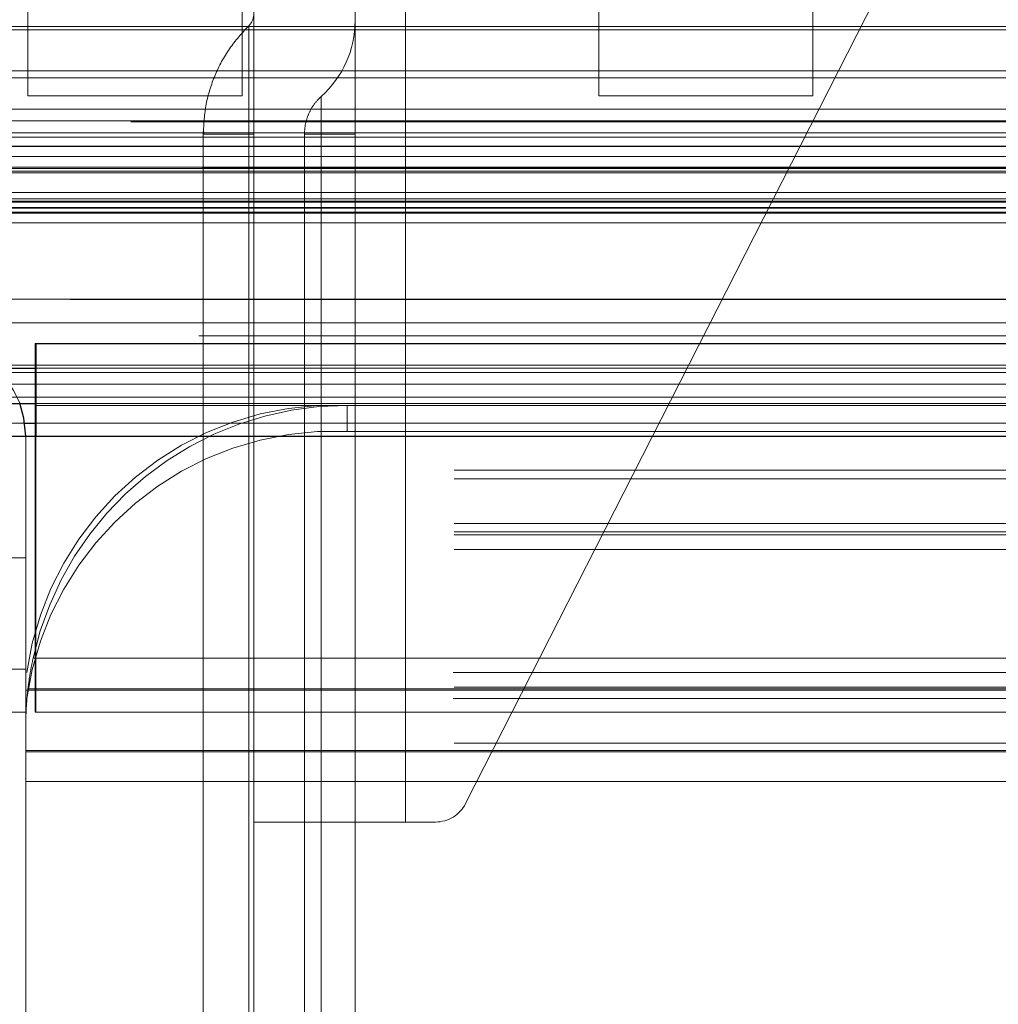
# Model space of a CAD drawing. Header units: inches. Extents: x 0.2 to 10.8, y 0.2 to 8.2.
# Tile 9 of 164: x 2.7329 to 2.79, y 2.1405 to 2.198. Entities that reach past the tile are written whole.
import ezdxf

# ---------------------------------------------------------------- set-up
doc = ezdxf.new("R2010")
doc.units = ezdxf.units.IN
doc.header["$MEASUREMENT"] = 0
doc.linetypes.add('HIDDEN', pattern=[0.07500000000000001, 0.05, -0.025])
doc.layers.add('DIMENSIONS', color=140, linetype='Continuous')
doc.styles.add('SLDTEXTSTYLE0', font='TXT', dxfattribs={"width": 0.7})
doc.dimstyles.new('SLDDIMSTYLE0', dxfattribs={"dimtxt": 0.0849609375, "dimasz": 0.13, "dimexe": 0, "dimexo": 0.0625, "dimgap": 0.021240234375, "dimtad": 0, "dimtih": 1, "dimtoh": 1, "dimlfac": 20, "dimrnd": 1e-09, "dimzin": 12, "dimdsep": 46, "dimtxsty": 'SLDTEXTSTYLE0', "dimsah": 1, "dimcen": 0.09, "dimadec": 0, "dimazin": 3, "dimtfac": 1, "dimtofl": 0, "dimtmove": 0, "dimatfit": 3, "dimfxl": 0, "dimfrac": 2, "dimtolj": 1, "dimtzin": 12, "dimarcsym": 0})

# ---------------------------------------------------------------- blocks, each defined once
blk = doc.blocks.new('_D_26')
at = {"layer": 'DIMENSIONS'}
for p, q in [((2.733252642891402, 2.223700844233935), (2.733252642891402, 2.595789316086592)), ((4.410152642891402, 2.223700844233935), (4.410152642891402, 2.595789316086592)), ((2.733252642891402, 2.470789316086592), (3.30582025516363, 2.470789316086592)), ((3.420946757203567, 2.470789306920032), (3.392416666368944, 2.470789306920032)), ((3.392416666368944, 2.470789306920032), (3.392416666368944, 2.335758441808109)), ((3.744094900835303, 2.470789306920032), (3.772624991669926, 2.470789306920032)), ((3.772624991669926, 2.470789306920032), (3.772624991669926, 2.335758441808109)), ((4.410152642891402, 2.470789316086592), (3.859221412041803, 2.470789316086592)), ((3.392416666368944, 2.335758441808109), (3.420946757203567, 2.335758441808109)), ((3.772624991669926, 2.335758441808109), (3.744094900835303, 2.335758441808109))]:
    blk.add_line(p, q, dxfattribs=at)
for points in [[(2.733252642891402, 2.470789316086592), (2.863252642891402, 2.450789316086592), (2.863252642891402, 2.490789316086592)], [(4.410152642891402, 2.470789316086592), (4.280152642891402, 2.490789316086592), (4.280152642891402, 2.450789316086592)]]:
    blk.add_solid(points, dxfattribs=at)
at = {"layer": 'DIMENSIONS', "char_height": 0.08333333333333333, "attachment_point": 1, "style": 'SLDTEXTSTYLE0'}
for s, insert in [('33.54', (3.420946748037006, 2.597231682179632)), ('851.9', (3.420946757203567, 2.443180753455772))]:
    blk.add_mtext(s, dxfattribs=dict(at, insert=insert))

msp = doc.modelspace()

# ---------------------------------------------------------------- linework, layer by layer
at = {"color": 7, "linetype": 'HIDDEN', "lineweight": 18}
for p, q in [((2.733382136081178, 2.216995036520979), (2.733382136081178, 2.193557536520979)), ((2.745882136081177, 2.193557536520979), (2.745882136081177, 2.216995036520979)), ((2.766690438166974, 2.216995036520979), (2.766690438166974, 2.193557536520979)), ((2.779190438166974, 2.193557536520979), (2.779190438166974, 2.216995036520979)), ((2.786505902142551, 2.2064659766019), (2.758920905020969, 2.15225379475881)), ((2.746562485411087, 2.205115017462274), (2.746562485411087, 2.151178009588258)), ((2.75246799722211, 2.205115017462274), (2.75246799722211, 2.151178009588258)), ((2.755420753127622, 2.205115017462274), (2.755420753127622, 2.151178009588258)), ((2.755420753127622, 2.205115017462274), (2.755420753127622, 2.151178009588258)), ((2.755420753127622, 2.151178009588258), (2.755420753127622, 2.205115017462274)), ((2.755420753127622, 2.151178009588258), (2.755420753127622, 2.205115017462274)), ((2.755420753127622, 2.205115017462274), (2.755420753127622, 2.151178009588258)), ((2.755420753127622, 2.205115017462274), (2.755420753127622, 2.151178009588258)), ((2.755420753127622, 2.151178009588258), (2.755420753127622, 2.205115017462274)), ((2.755420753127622, 2.151178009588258), (2.755420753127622, 2.205115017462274)), ((2.755420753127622, 2.205115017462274), (2.755420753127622, 2.151178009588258)), ((2.755420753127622, 2.205115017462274), (2.755420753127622, 2.151178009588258)), ((2.755420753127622, 2.151178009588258), (2.755420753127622, 2.205115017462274)), ((2.755420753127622, 2.151178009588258), (2.755420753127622, 2.205115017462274)), ((2.755420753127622, 2.205115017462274), (2.755420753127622, 2.151178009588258)), ((2.755420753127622, 2.205115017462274), (2.755420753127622, 2.151178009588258)), ((2.755420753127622, 2.151178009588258), (2.755420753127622, 2.205115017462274)), ((2.755420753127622, 2.151178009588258), (2.755420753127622, 2.205115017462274)), ((2.7121686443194, 2.197617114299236), (4.431212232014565, 2.197617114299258)), ((2.715627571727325, 2.197426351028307), (4.427748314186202, 2.19742635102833)), ((2.714745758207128, 2.195022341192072), (4.428635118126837, 2.195022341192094)), ((2.714745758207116, 2.195022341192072), (4.428635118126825, 2.195022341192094)), ((4.430468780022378, 2.194617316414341), (2.712911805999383, 2.194617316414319)), ((2.733382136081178, 2.193557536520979), (2.745882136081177, 2.193557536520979)), ((2.766690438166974, 2.193557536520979), (2.779190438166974, 2.193557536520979)), ((2.715171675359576, 2.192783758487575), (4.428206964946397, 2.192783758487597)), ((4.439390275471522, 2.192040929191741), (2.703984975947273, 2.192040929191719)), ((2.7121686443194, 2.192114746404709), (4.431212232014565, 2.192114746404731)), ((2.7121686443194, 2.191410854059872), (4.431212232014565, 2.191410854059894)), ((2.712168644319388, 2.191410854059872), (4.431212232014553, 2.191410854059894)), ((2.7124186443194, 2.191160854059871), (4.430962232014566, 2.191160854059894)), ((2.743612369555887, 2.191335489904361), (2.743612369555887, 2.11850084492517)), ((2.746267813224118, 2.11850084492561), (2.746267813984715, 2.19133548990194)), ((2.746267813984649, 2.191335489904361), (2.74626781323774, 2.11850084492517)), ((2.746267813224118, 2.118500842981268), (2.746267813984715, 2.19133548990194)), ((2.746267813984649, 2.191335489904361), (2.74626781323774, 2.118500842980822)), ((2.746267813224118, 2.11850084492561), (2.746267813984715, 2.19133548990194)), ((2.746267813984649, 2.191335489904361), (2.74626781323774, 2.11850084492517)), ((2.746267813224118, 2.118500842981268), (2.746267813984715, 2.19133548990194)), ((2.746267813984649, 2.191335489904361), (2.74626781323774, 2.118500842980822)), ((2.746267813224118, 2.11850084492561), (2.746267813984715, 2.19133548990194)), ((2.746267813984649, 2.191335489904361), (2.74626781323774, 2.11850084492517)), ((2.746267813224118, 2.118500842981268), (2.746267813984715, 2.19133548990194)), ((2.746267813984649, 2.191335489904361), (2.74626781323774, 2.118500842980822)), ((2.746267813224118, 2.11850084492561), (2.746267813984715, 2.19133548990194)), ((2.746267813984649, 2.191335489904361), (2.74626781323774, 2.11850084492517)), ((2.746267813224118, 2.118500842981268), (2.746267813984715, 2.19133548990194)), ((2.746267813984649, 2.191335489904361), (2.74626781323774, 2.118500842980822)), ((2.746562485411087, 2.191335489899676), (2.74626781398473, 2.191335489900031)), ((2.746562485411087, 2.191335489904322), (2.746267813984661, 2.191335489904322)), ((2.746562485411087, 2.191335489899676), (2.74626781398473, 2.191335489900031)), ((2.746562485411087, 2.191335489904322), (2.746267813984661, 2.191335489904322)), ((2.746562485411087, 2.191335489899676), (2.74626781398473, 2.191335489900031)), ((2.746562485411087, 2.191335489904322), (2.746267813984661, 2.191335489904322)), ((2.746562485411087, 2.191335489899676), (2.74626781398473, 2.191335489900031)), ((2.746562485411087, 2.191335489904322), (2.746267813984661, 2.191335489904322)), ((2.746562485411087, 2.191335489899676), (2.74626781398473, 2.191335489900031)), ((2.746562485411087, 2.191335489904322), (2.746267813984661, 2.191335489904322)), ((2.746562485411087, 2.191335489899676), (2.74626781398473, 2.191335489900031)), ((2.746562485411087, 2.191335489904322), (2.746267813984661, 2.191335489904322)), ((2.746562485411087, 2.191335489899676), (2.74626781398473, 2.191335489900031)), ((2.746562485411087, 2.191335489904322), (2.746267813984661, 2.191335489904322)), ((2.746562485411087, 2.191335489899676), (2.74626781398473, 2.191335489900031)), ((2.746562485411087, 2.191335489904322), (2.746267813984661, 2.191335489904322)), ((2.746562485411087, 2.191335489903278), (2.746562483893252, 2.11850084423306)), ((2.749515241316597, 2.19133548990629), (2.749515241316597, 2.118500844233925)), ((2.750495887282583, 2.118500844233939), (2.750495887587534, 2.19133548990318)), ((2.750495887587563, 2.19133548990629), (2.750495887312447, 2.118500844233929)), ((2.750495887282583, 2.118500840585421), (2.750495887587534, 2.19133548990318)), ((2.750495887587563, 2.19133548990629), (2.750495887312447, 2.118500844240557)), ((2.750495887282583, 2.118500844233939), (2.750495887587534, 2.19133548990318)), ((2.750495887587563, 2.19133548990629), (2.750495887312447, 2.118500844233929)), ((2.750495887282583, 2.118500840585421), (2.750495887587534, 2.19133548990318)), ((2.750495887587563, 2.19133548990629), (2.750495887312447, 2.118500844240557)), ((2.750495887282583, 2.118500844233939), (2.750495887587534, 2.19133548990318)), ((2.750495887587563, 2.19133548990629), (2.750495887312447, 2.118500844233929)), ((2.750495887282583, 2.118500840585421), (2.750495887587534, 2.19133548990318)), ((2.750495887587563, 2.19133548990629), (2.750495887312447, 2.118500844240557)), ((2.750495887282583, 2.118500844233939), (2.750495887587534, 2.19133548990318)), ((2.750495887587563, 2.19133548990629), (2.750495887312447, 2.118500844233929)), ((2.750495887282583, 2.118500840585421), (2.750495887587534, 2.19133548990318)), ((2.750495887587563, 2.19133548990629), (2.750495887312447, 2.118500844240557)), ((2.75246799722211, 2.191335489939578), (2.750495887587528, 2.19133548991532)), ((2.75246799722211, 2.191335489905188), (2.750495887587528, 2.191335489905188)), ((2.75246799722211, 2.191335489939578), (2.750495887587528, 2.19133548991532)), ((2.75246799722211, 2.191335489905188), (2.750495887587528, 2.191335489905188)), ((2.75246799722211, 2.191335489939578), (2.750495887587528, 2.19133548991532)), ((2.75246799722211, 2.191335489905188), (2.750495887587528, 2.191335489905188)), ((2.75246799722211, 2.191335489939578), (2.750495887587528, 2.19133548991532)), ((2.75246799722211, 2.191335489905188), (2.750495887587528, 2.191335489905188)), ((2.75246799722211, 2.191335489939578), (2.750495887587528, 2.19133548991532)), ((2.75246799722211, 2.191335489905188), (2.750495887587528, 2.191335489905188)), ((2.75246799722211, 2.191335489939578), (2.750495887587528, 2.19133548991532)), ((2.75246799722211, 2.191335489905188), (2.750495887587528, 2.191335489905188)), ((2.75246799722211, 2.191335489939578), (2.750495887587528, 2.19133548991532)), ((2.75246799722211, 2.191335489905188), (2.750495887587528, 2.191335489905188)), ((2.75246799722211, 2.191335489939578), (2.750495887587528, 2.19133548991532)), ((2.75246799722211, 2.191335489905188), (2.750495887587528, 2.191335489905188)), ((2.700398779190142, 2.190600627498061), (4.442982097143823, 2.190600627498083)), ((2.704927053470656, 2.190619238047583), (4.43845382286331, 2.190619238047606)), ((2.701159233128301, 2.190031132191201), (4.442189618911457, 2.190031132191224)), ((2.697357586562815, 2.189317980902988), (4.44602328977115, 2.189317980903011)), ((2.697357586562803, 2.189317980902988), (4.446023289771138, 2.189317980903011)), ((4.443541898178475, 2.189368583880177), (2.699838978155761, 2.189368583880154)), ((2.7121686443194, 2.189160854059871), (4.431212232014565, 2.189160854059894)), ((2.712168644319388, 2.189160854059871), (4.431212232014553, 2.189160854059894)), ((2.7124186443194, 2.189410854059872), (4.430962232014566, 2.189410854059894)), ((2.699785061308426, 2.189062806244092), (4.443595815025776, 2.189062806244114)), ((2.7121686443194, 2.187916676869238), (4.431212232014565, 2.18791667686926)), ((2.712168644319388, 2.187916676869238), (4.431212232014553, 2.18791667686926)), ((2.712668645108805, 2.187410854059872), (4.43071223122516, 2.187410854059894)), ((2.712668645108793, 2.187410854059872), (4.430712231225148, 2.187410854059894)), ((2.716316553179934, 2.187368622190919), (4.427064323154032, 2.187368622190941)), ((2.716316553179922, 2.187368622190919), (4.42706432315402, 2.187368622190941)), ((4.418732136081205, 2.187557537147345), (2.724682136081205, 2.187557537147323)), ((2.703226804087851, 2.18700828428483), (4.440154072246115, 2.187008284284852)), ((2.703226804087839, 2.18700828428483), (4.440154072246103, 2.187008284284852)), ((2.71678038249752, 2.187040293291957), (4.426600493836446, 2.187040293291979)), ((2.716780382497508, 2.187040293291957), (4.426600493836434, 2.187040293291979)), ((2.702648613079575, 2.186737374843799), (4.44073226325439, 2.186737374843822)), ((2.702774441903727, 2.18672128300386), (4.440606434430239, 2.186721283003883)), ((2.699383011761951, 2.186157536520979), (4.443997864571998, 2.186157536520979)), ((2.719234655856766, 2.180325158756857), (4.4241462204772, 2.180325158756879)), ((2.733802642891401, 2.17910084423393), (2.733848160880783, 2.17910084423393)), ((2.733802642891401, 2.17910084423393), (2.733802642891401, 2.175611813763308)), ((2.718808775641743, 2.17784902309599), (4.424569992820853, 2.177849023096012)), ((2.733848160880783, 2.177671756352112), (4.40955712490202, 2.177671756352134)), ((2.711887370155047, 2.177414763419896), (4.431485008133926, 2.177414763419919)), ((2.687802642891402, 2.17598298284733), (2.733802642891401, 2.17598298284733)), ((2.733802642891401, 2.17598298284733), (4.409602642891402, 2.17598298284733)), ((2.733802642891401, 2.17550084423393), (2.733848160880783, 2.17550084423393)), ((2.733848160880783, 2.175500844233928), (4.40955712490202, 2.175500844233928)), ((2.752002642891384, 2.175500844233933), (2.752002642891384, 2.173979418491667)), ((2.687802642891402, 2.174461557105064), (2.733198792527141, 2.174461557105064)), ((2.733802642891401, 2.174461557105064), (4.409602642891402, 2.174461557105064)), ((2.733252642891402, 2.157600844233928), (2.733252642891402, 2.173700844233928)), ((2.733802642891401, 2.17370084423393), (2.733802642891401, 2.15760084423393)), ((2.733848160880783, 2.173700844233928), (4.40955712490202, 2.173700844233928)), ((2.733848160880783, 2.173700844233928), (4.40955712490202, 2.173700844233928)), ((2.733848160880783, 2.173700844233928), (4.40955712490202, 2.173700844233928)), ((2.733848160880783, 2.173700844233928), (2.733848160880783, 2.157600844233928)), ((2.733848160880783, 2.17370084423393), (4.40955712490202, 2.17370084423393)), ((2.733848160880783, 2.17370084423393), (4.40955712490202, 2.17370084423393)), ((3.039502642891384, 2.173979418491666), (2.752002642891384, 2.173979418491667)), ((3.058252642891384, 2.171719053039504), (2.733252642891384, 2.171719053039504)), ((3.058252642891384, 2.171213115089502), (2.733252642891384, 2.171213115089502)), ((3.058252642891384, 2.168601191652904), (2.733252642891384, 2.168601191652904)), ((3.058252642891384, 2.168119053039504), (2.733252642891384, 2.168119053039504)), ((3.058252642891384, 2.16795040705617), (2.733252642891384, 2.16795040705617)), ((3.058252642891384, 2.167079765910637), (2.733252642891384, 2.167079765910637)), ((2.729652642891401, 2.166600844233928), (2.733252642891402, 2.166600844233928)), ((2.733684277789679, 2.160750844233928), (3.057821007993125, 2.160750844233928)), ((2.733684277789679, 2.160750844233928), (3.057821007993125, 2.160750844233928)), ((2.733252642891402, 2.160100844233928), (2.729652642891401, 2.160100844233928)), ((2.729652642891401, 2.160100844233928), (2.733252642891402, 2.160100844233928)), ((2.733252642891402, 2.160100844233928), (2.729652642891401, 2.160100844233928)), ((2.729652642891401, 2.160100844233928), (2.733252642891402, 2.160100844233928)), ((2.733252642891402, 2.160100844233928), (2.729652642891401, 2.160100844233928)), ((2.729652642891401, 2.160100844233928), (2.733252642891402, 2.160100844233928)), ((2.733252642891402, 2.160100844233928), (2.729652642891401, 2.160100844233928)), ((2.729652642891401, 2.160100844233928), (2.733252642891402, 2.160100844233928)), ((3.058188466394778, 2.159912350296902), (2.73331681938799, 2.159912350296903)), ((3.058252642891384, 2.159041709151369), (2.733252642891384, 2.15904170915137)), ((2.733252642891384, 2.158873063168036), (3.058252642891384, 2.158873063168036)), ((2.733382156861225, 2.158950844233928), (3.058123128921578, 2.158950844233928)), ((3.058188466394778, 2.158390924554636), (2.73331681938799, 2.158390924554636)), ((2.733252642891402, 2.157600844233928), (2.729652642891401, 2.157600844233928)), ((2.733252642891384, 2.157082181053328), (2.733252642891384, 2.157600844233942)), ((2.733848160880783, 2.15760084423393), (2.733802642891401, 2.15760084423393)), ((4.40955712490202, 2.157600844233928), (2.733848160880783, 2.157600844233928)), ((2.733252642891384, 2.157082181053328), (2.733252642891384, 2.156750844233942)), ((2.733252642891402, 2.156750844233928), (2.733252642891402, 2.153550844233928)), ((3.058252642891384, 2.155779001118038), (2.733252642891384, 2.155779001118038)), ((2.733252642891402, 2.155350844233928), (3.058252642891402, 2.155350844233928)), ((2.733252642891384, 2.155273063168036), (3.058252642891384, 2.155273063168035)), ((2.733252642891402, 2.153550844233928), (2.733252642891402, 2.106750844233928)), ((2.733252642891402, 2.153550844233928), (3.058252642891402, 2.153550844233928)), ((2.733252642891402, 2.153550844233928), (3.058252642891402, 2.153550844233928)), ((2.755420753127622, 2.151178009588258), (2.746562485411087, 2.151178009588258)), ((2.746562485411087, 2.151178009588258), (2.746562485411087, 2.118500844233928)), ((2.75246799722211, 2.118500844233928), (2.75246799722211, 2.151178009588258)), ((2.757166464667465, 2.151178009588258), (2.755420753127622, 2.151178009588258))]:
    msp.add_line(p, q, dxfattribs=at)
at = {"color": 7, "linetype": 'Continuous', "lineweight": 25}
for p, q in [((2.699383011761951, 2.18678266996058), (4.443997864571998, 2.18678266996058)), ((2.733848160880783, 2.179100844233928), (4.40955712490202, 2.179100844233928)), ((2.733848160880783, 2.179100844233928), (2.733848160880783, 2.173700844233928)), ((2.732352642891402, 2.177671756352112), (2.733848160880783, 2.177671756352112)), ((2.732352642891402, 2.175610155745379), (2.733848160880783, 2.175610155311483)), ((2.733802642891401, 2.175611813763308), (2.733802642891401, 2.17370084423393)), ((2.733198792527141, 2.174461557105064), (2.733802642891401, 2.174461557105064)), ((2.732348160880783, 2.173700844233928), (2.733848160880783, 2.173700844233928)), ((2.733848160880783, 2.173700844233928), (4.40955712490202, 2.173700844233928))]:
    msp.add_line(p, q, dxfattribs=at)
at = {"color": 7, "linetype": 'HIDDEN', "lineweight": 18, "flags": 128}
for points in [[(4.435841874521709, 2.181686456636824), (3.585603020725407, 2.181686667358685), (2.707540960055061, 2.181686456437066)], [(4.430580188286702, 2.181697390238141), (3.585603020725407, 2.181697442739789), (2.71279859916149, 2.181697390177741)], [(4.443362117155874, 2.179562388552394), (3.535126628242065, 2.179562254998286), (2.700014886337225, 2.179562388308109)], [(4.443361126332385, 2.179562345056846), (3.642866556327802, 2.179560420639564), (2.700015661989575, 2.179562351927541)], [(2.718811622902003, 2.17784904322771), (3.55777150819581, 2.1778494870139), (4.424585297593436, 2.177849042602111)], [(2.702944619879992, 2.176744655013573), (3.557761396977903, 2.176744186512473), (4.440445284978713, 2.176744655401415)], [(2.733848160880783, 2.175610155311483), (3.557761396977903, 2.175609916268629), (4.40955712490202, 2.175610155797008)]]:
    msp.add_lwpolyline(points, dxfattribs=at)
at = {"color": 7, "linetype": 'Continuous', "lineweight": 25, "flags": 128}
msp.add_lwpolyline([(2.733252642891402, 2.173700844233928), (2.733148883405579, 2.174754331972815), (2.732900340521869, 2.175619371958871)], dxfattribs=at)
at = {"color": 7, "linetype": 'HIDDEN', "lineweight": 18}
for centre, radius, start, end in [((2.745578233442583, 2.19836416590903), 0.0009842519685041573, 314.4762724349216, 0), ((2.746562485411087, 2.197937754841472), 0.005905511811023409, 311.7633977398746, 0), ((2.727852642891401, 2.173700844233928), 0.005400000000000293, 20.81078439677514, 90), ((2.751257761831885, 2.157400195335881), 0.01811596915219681, 87.64348374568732, 172.0290646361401), ((2.752002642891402, 2.156750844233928), 0.0187500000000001, 90, 167.6822340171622), ((2.751257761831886, 2.155878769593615), 0.01811596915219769, 87.64348374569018, 172.0290646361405), ((2.757166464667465, 2.153146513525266), 0.001968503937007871, 270.0000000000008, 333.0314640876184)]:
    msp.add_arc(centre, radius, start, end, dxfattribs=at)
for points, knots in [([(2.746267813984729, 2.197661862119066), (2.745872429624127, 2.197226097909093), (2.745081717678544, 2.19635463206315), (2.744254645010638, 2.194785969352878), (2.743711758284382, 2.193097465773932), (2.743645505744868, 2.191922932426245), (2.74361236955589, 2.191335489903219)], [0, 0, 0, 0, 0.2500635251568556, 0.5000911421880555, 0.749970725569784, 1, 1, 1, 1]), ([(2.746267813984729, 2.19133548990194), (2.746267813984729, 2.192998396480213), (2.746267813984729, 2.195456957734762), (2.746267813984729, 2.197332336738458), (2.746267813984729, 2.197826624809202), (2.746267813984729, 2.19733233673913), (2.746267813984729, 2.195456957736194), (2.746267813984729, 2.192998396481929), (2.746267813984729, 2.191335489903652)], [3.14159265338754, 3.14159265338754, 3.14159265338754, 3.14159265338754, 3.92699081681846, 4.31968989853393, 4.71238898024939, 5.10508806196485, 5.49778714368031, 6.28318530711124, 6.28318530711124, 6.28318530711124, 6.28318530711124]), ([(2.746267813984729, 2.19133548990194), (2.746267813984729, 2.192998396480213), (2.746267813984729, 2.195456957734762), (2.746267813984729, 2.197332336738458), (2.746267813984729, 2.197826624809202), (2.746267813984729, 2.19733233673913), (2.746267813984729, 2.195456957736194), (2.746267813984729, 2.192998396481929), (2.746267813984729, 2.191335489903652)], [3.14159265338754, 3.14159265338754, 3.14159265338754, 3.14159265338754, 3.92699081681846, 4.31968989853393, 4.71238898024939, 5.10508806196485, 5.49778714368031, 6.28318530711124, 6.28318530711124, 6.28318530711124, 6.28318530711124]), ([(2.746267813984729, 2.19133548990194), (2.746267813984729, 2.192998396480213), (2.746267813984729, 2.195456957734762), (2.746267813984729, 2.197332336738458), (2.746267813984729, 2.197826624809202), (2.746267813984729, 2.19733233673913), (2.746267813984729, 2.195456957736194), (2.746267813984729, 2.192998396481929), (2.746267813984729, 2.191335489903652)], [3.14159265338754, 3.14159265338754, 3.14159265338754, 3.14159265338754, 3.92699081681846, 4.31968989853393, 4.71238898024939, 5.10508806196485, 5.49778714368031, 6.28318530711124, 6.28318530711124, 6.28318530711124, 6.28318530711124]), ([(2.746267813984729, 2.19133548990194), (2.746267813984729, 2.192998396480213), (2.746267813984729, 2.195456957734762), (2.746267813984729, 2.197332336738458), (2.746267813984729, 2.197826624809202), (2.746267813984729, 2.19733233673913), (2.746267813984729, 2.195456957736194), (2.746267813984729, 2.192998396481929), (2.746267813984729, 2.191335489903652)], [3.14159265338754, 3.14159265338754, 3.14159265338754, 3.14159265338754, 3.92699081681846, 4.31968989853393, 4.71238898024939, 5.10508806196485, 5.49778714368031, 6.28318530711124, 6.28318530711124, 6.28318530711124, 6.28318530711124]), ([(2.746267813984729, 2.19133548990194), (2.746267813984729, 2.192998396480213), (2.746267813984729, 2.195456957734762), (2.746267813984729, 2.197332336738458), (2.746267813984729, 2.197826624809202), (2.746267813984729, 2.19733233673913), (2.746267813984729, 2.195456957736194), (2.746267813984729, 2.192998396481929), (2.746267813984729, 2.191335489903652)], [3.14159265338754, 3.14159265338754, 3.14159265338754, 3.14159265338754, 3.92699081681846, 4.31968989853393, 4.71238898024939, 5.10508806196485, 5.49778714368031, 6.28318530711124, 6.28318530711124, 6.28318530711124, 6.28318530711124]), ([(2.746267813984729, 2.19133548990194), (2.746267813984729, 2.192998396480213), (2.746267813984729, 2.195456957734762), (2.746267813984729, 2.197332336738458), (2.746267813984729, 2.197826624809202), (2.746267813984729, 2.19733233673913), (2.746267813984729, 2.195456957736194), (2.746267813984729, 2.192998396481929), (2.746267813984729, 2.191335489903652)], [3.14159265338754, 3.14159265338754, 3.14159265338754, 3.14159265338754, 3.92699081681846, 4.31968989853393, 4.71238898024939, 5.10508806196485, 5.49778714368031, 6.28318530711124, 6.28318530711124, 6.28318530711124, 6.28318530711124]), ([(2.746267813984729, 2.19133548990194), (2.746267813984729, 2.192998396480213), (2.746267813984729, 2.195456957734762), (2.746267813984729, 2.197332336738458), (2.746267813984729, 2.197826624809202), (2.746267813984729, 2.19733233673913), (2.746267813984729, 2.195456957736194), (2.746267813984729, 2.192998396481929), (2.746267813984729, 2.191335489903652)], [3.14159265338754, 3.14159265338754, 3.14159265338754, 3.14159265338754, 3.92699081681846, 4.31968989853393, 4.71238898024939, 5.10508806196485, 5.49778714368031, 6.28318530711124, 6.28318530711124, 6.28318530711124, 6.28318530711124]), ([(2.746267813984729, 2.19133548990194), (2.746267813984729, 2.192998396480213), (2.746267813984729, 2.195456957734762), (2.746267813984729, 2.197332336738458), (2.746267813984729, 2.197826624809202), (2.746267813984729, 2.19733233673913), (2.746267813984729, 2.195456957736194), (2.746267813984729, 2.192998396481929), (2.746267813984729, 2.191335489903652)], [3.14159265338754, 3.14159265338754, 3.14159265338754, 3.14159265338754, 3.92699081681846, 4.31968989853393, 4.71238898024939, 5.10508806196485, 5.49778714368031, 6.28318530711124, 6.28318530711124, 6.28318530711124, 6.28318530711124]), ([(2.750495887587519, 2.193532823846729), (2.750350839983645, 2.193385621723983), (2.750060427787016, 2.193090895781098), (2.749758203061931, 2.192544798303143), (2.749554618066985, 2.191954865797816), (2.749528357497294, 2.191541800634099), (2.749515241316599, 2.191335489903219)], [0, 0, 0, 0, 0.2496727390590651, 0.4998911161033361, 0.7502141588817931, 0.9999999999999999, 0.9999999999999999, 0.9999999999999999, 0.9999999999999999]), ([(2.750495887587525, 2.19133548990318), (2.750495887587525, 2.191623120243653), (2.750495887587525, 2.191910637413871), (2.750495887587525, 2.192442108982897), (2.750495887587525, 2.192685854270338), (2.750495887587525, 2.193092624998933), (2.750495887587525, 2.193255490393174), (2.750495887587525, 2.193475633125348), (2.750495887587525, 2.193532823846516), (2.750495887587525, 2.193532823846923), (2.750495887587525, 2.193475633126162), (2.750495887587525, 2.193255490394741), (2.750495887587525, 2.193092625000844), (2.750495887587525, 2.192685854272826), (2.750495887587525, 2.192442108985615), (2.750495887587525, 2.1919106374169), (2.750495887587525, 2.191623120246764), (2.750495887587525, 2.19133548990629)], [0, 0, 0, 0, 0.125, 0.125, 0.25, 0.25, 0.375, 0.375, 0.5, 0.5, 0.625, 0.625, 0.75, 0.75, 0.875, 0.875, 1, 1, 1, 1]), ([(2.750495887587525, 2.19133548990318), (2.750495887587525, 2.191623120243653), (2.750495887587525, 2.191910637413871), (2.750495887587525, 2.192442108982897), (2.750495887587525, 2.192685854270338), (2.750495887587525, 2.193092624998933), (2.750495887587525, 2.193255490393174), (2.750495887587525, 2.193475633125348), (2.750495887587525, 2.193532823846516), (2.750495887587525, 2.193532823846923), (2.750495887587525, 2.193475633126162), (2.750495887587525, 2.193255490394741), (2.750495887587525, 2.193092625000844), (2.750495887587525, 2.192685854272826), (2.750495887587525, 2.192442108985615), (2.750495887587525, 2.1919106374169), (2.750495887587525, 2.191623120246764), (2.750495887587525, 2.19133548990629)], [0, 0, 0, 0, 0.125, 0.125, 0.25, 0.25, 0.375, 0.375, 0.5, 0.5, 0.625, 0.625, 0.75, 0.75, 0.875, 0.875, 1, 1, 1, 1]), ([(2.750495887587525, 2.19133548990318), (2.750495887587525, 2.191623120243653), (2.750495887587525, 2.191910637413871), (2.750495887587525, 2.192442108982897), (2.750495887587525, 2.192685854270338), (2.750495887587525, 2.193092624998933), (2.750495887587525, 2.193255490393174), (2.750495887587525, 2.193475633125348), (2.750495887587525, 2.193532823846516), (2.750495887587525, 2.193532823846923), (2.750495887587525, 2.193475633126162), (2.750495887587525, 2.193255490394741), (2.750495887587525, 2.193092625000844), (2.750495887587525, 2.192685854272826), (2.750495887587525, 2.192442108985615), (2.750495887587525, 2.1919106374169), (2.750495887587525, 2.191623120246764), (2.750495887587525, 2.19133548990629)], [0, 0, 0, 0, 0.125, 0.125, 0.25, 0.25, 0.375, 0.375, 0.5, 0.5, 0.625, 0.625, 0.75, 0.75, 0.875, 0.875, 1, 1, 1, 1]), ([(2.750495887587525, 2.19133548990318), (2.750495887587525, 2.191623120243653), (2.750495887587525, 2.191910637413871), (2.750495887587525, 2.192442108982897), (2.750495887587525, 2.192685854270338), (2.750495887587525, 2.193092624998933), (2.750495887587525, 2.193255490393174), (2.750495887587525, 2.193475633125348), (2.750495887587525, 2.193532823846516), (2.750495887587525, 2.193532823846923), (2.750495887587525, 2.193475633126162), (2.750495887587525, 2.193255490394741), (2.750495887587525, 2.193092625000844), (2.750495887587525, 2.192685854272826), (2.750495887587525, 2.192442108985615), (2.750495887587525, 2.1919106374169), (2.750495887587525, 2.191623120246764), (2.750495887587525, 2.19133548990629)], [0, 0, 0, 0, 0.125, 0.125, 0.25, 0.25, 0.375, 0.375, 0.5, 0.5, 0.625, 0.625, 0.75, 0.75, 0.875, 0.875, 1, 1, 1, 1]), ([(2.750495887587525, 2.19133548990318), (2.750495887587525, 2.191623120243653), (2.750495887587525, 2.191910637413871), (2.750495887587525, 2.192442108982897), (2.750495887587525, 2.192685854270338), (2.750495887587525, 2.193092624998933), (2.750495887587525, 2.193255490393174), (2.750495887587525, 2.193475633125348), (2.750495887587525, 2.193532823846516), (2.750495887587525, 2.193532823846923), (2.750495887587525, 2.193475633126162), (2.750495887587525, 2.193255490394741), (2.750495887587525, 2.193092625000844), (2.750495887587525, 2.192685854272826), (2.750495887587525, 2.192442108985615), (2.750495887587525, 2.1919106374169), (2.750495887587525, 2.191623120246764), (2.750495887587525, 2.19133548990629)], [0, 0, 0, 0, 0.125, 0.125, 0.25, 0.25, 0.375, 0.375, 0.5, 0.5, 0.625, 0.625, 0.75, 0.75, 0.875, 0.875, 1, 1, 1, 1]), ([(2.750495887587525, 2.19133548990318), (2.750495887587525, 2.191623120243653), (2.750495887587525, 2.191910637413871), (2.750495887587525, 2.192442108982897), (2.750495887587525, 2.192685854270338), (2.750495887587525, 2.193092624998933), (2.750495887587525, 2.193255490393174), (2.750495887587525, 2.193475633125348), (2.750495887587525, 2.193532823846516), (2.750495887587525, 2.193532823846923), (2.750495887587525, 2.193475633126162), (2.750495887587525, 2.193255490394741), (2.750495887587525, 2.193092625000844), (2.750495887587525, 2.192685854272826), (2.750495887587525, 2.192442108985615), (2.750495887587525, 2.1919106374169), (2.750495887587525, 2.191623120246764), (2.750495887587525, 2.19133548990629)], [0, 0, 0, 0, 0.125, 0.125, 0.25, 0.25, 0.375, 0.375, 0.5, 0.5, 0.625, 0.625, 0.75, 0.75, 0.875, 0.875, 1, 1, 1, 1]), ([(2.750495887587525, 2.19133548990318), (2.750495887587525, 2.191623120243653), (2.750495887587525, 2.191910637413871), (2.750495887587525, 2.192442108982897), (2.750495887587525, 2.192685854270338), (2.750495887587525, 2.193092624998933), (2.750495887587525, 2.193255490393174), (2.750495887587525, 2.193475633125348), (2.750495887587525, 2.193532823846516), (2.750495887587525, 2.193532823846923), (2.750495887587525, 2.193475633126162), (2.750495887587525, 2.193255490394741), (2.750495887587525, 2.193092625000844), (2.750495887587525, 2.192685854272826), (2.750495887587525, 2.192442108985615), (2.750495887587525, 2.1919106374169), (2.750495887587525, 2.191623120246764), (2.750495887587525, 2.19133548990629)], [0, 0, 0, 0, 0.125, 0.125, 0.25, 0.25, 0.375, 0.375, 0.5, 0.5, 0.625, 0.625, 0.75, 0.75, 0.875, 0.875, 1, 1, 1, 1]), ([(2.750495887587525, 2.19133548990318), (2.750495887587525, 2.191623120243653), (2.750495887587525, 2.191910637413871), (2.750495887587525, 2.192442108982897), (2.750495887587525, 2.192685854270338), (2.750495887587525, 2.193092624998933), (2.750495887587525, 2.193255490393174), (2.750495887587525, 2.193475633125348), (2.750495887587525, 2.193532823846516), (2.750495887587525, 2.193532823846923), (2.750495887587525, 2.193475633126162), (2.750495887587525, 2.193255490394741), (2.750495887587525, 2.193092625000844), (2.750495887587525, 2.192685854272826), (2.750495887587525, 2.192442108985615), (2.750495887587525, 2.1919106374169), (2.750495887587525, 2.191623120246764), (2.750495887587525, 2.19133548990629)], [0, 0, 0, 0, 0.125, 0.125, 0.25, 0.25, 0.375, 0.375, 0.5, 0.5, 0.625, 0.625, 0.75, 0.75, 0.875, 0.875, 1, 1, 1, 1]), ([(2.74361236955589, 2.191335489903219), (2.743612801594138, 2.191381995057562), (2.743613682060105, 2.191476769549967), (2.743622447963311, 2.191518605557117), (2.743636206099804, 2.19147990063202), (2.743649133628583, 2.191384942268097), (2.743655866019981, 2.19133548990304)], [0, 0, 0, 0, 0.2296058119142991, 0.4679217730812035, 0.7229045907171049, 1, 1, 1, 1]), ([(2.746267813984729, 2.191335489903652), (2.745871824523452, 2.191335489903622), (2.745079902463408, 2.191335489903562), (2.744261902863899, 2.191335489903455), (2.743781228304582, 2.191335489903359), (2.743719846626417, 2.191335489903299), (2.743699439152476, 2.19133548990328)], [0, 0, 0, 0, 0.2859748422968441, 0.571908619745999, 0.8576731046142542, 0.9999999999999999, 0.9999999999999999, 0.9999999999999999, 0.9999999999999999]), ([(2.743699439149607, 2.191335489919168), (2.74371984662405, 2.191335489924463), (2.743781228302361, 2.191335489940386), (2.744261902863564, 2.191335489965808), (2.74507990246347, 2.1913354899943), (2.745871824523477, 2.191335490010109), (2.746267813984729, 2.191335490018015)], [0, 0, 0, 0, 0.1423268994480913, 0.4280913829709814, 0.7140251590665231, 1, 1, 1, 1]), ([(2.746267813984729, 2.191335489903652), (2.745871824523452, 2.191335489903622), (2.745079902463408, 2.191335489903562), (2.744261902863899, 2.191335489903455), (2.743781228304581, 2.191335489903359), (2.743719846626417, 2.191335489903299), (2.743699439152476, 2.191335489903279)], [0, 0, 0, 0, 0.2859748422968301, 0.5719086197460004, 0.8576731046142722, 1, 1, 1, 1]), ([(2.743699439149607, 2.191335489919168), (2.74371984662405, 2.191335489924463), (2.743781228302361, 2.191335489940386), (2.744261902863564, 2.191335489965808), (2.74507990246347, 2.1913354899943), (2.745871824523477, 2.191335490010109), (2.746267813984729, 2.191335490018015)], [0, 0, 0, 0, 0.1423268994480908, 0.428091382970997, 0.7140251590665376, 1, 1, 1, 1]), ([(2.746267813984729, 2.191335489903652), (2.745871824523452, 2.191335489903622), (2.745079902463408, 2.191335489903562), (2.7442619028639, 2.191335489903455), (2.743781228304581, 2.191335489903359), (2.743719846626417, 2.191335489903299), (2.743699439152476, 2.191335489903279)], [0, 0, 0, 0, 0.2859748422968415, 0.5719086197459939, 0.8576731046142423, 1, 1, 1, 1]), ([(2.743699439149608, 2.191335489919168), (2.74371984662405, 2.191335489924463), (2.743781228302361, 2.191335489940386), (2.744261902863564, 2.191335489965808), (2.74507990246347, 2.1913354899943), (2.745871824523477, 2.191335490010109), (2.746267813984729, 2.191335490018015)], [0, 0, 0, 0, 0.1423268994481, 0.4280913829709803, 0.714025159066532, 1, 1, 1, 1]), ([(2.746267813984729, 2.191335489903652), (2.745871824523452, 2.191335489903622), (2.745079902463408, 2.191335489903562), (2.744261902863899, 2.191335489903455), (2.743781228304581, 2.191335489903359), (2.743719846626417, 2.191335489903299), (2.743699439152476, 2.191335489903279)], [0, 0, 0, 0, 0.2859748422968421, 0.5719086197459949, 0.8576731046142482, 0.9999999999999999, 0.9999999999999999, 0.9999999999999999, 0.9999999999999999]), ([(2.743699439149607, 2.191335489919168), (2.74371984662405, 2.191335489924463), (2.743781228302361, 2.191335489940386), (2.744261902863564, 2.191335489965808), (2.74507990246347, 2.1913354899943), (2.745871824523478, 2.191335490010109), (2.746267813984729, 2.191335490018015)], [0, 0, 0, 0, 0.1423268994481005, 0.4280913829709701, 0.714025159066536, 1, 1, 1, 1]), ([(2.746267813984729, 2.191335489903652), (2.745871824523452, 2.191335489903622), (2.745079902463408, 2.191335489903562), (2.744261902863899, 2.191335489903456), (2.743781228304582, 2.191335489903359), (2.743719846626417, 2.191335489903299), (2.743699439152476, 2.191335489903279)], [0, 0, 0, 0, 0.2859748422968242, 0.571908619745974, 0.8576731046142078, 1, 1, 1, 1]), ([(2.743699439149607, 2.191335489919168), (2.74371984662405, 2.191335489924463), (2.743781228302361, 2.191335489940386), (2.744261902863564, 2.191335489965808), (2.74507990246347, 2.191335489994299), (2.745871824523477, 2.191335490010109), (2.746267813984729, 2.191335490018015)], [0, 0, 0, 0, 0.1423268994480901, 0.4280913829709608, 0.7140251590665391, 1, 1, 1, 1]), ([(2.746267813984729, 2.191335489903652), (2.745871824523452, 2.191335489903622), (2.745079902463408, 2.191335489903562), (2.744261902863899, 2.191335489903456), (2.743781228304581, 2.191335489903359), (2.743719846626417, 2.191335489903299), (2.743699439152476, 2.191335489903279)], [0, 0, 0, 0, 0.2859748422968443, 0.5719086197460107, 0.8576731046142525, 1, 1, 1, 1]), ([(2.743699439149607, 2.191335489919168), (2.74371984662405, 2.191335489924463), (2.743781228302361, 2.191335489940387), (2.744261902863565, 2.191335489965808), (2.74507990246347, 2.1913354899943), (2.745871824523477, 2.191335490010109), (2.746267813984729, 2.191335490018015)], [0, 0, 0, 0, 0.1423268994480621, 0.4280913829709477, 0.7140251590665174, 1, 1, 1, 1]), ([(2.746267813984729, 2.191335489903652), (2.745871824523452, 2.191335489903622), (2.745079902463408, 2.191335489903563), (2.7442619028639, 2.191335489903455), (2.743781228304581, 2.191335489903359), (2.743719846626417, 2.191335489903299), (2.743699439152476, 2.191335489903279)], [0, 0, 0, 0, 0.2859748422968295, 0.5719086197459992, 0.8576731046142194, 1, 1, 1, 1]), ([(2.746267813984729, 2.191335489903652), (2.745871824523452, 2.191335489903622), (2.745079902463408, 2.191335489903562), (2.7442619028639, 2.191335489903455), (2.743781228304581, 2.191335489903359), (2.743719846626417, 2.191335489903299), (2.743699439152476, 2.191335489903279)], [0, 0, 0, 0, 0.2859748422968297, 0.5719086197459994, 0.857673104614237, 0.9999999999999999, 0.9999999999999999, 0.9999999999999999, 0.9999999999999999]), ([(2.743699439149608, 2.191335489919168), (2.74371984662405, 2.191335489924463), (2.743781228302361, 2.191335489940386), (2.744261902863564, 2.191335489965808), (2.74507990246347, 2.1913354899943), (2.745871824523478, 2.191335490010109), (2.746267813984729, 2.191335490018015)], [0, 0, 0, 0, 0.1423268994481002, 0.4280913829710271, 0.7140251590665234, 0.9999999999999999, 0.9999999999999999, 0.9999999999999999, 0.9999999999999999]), ([(2.733684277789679, 2.160750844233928), (2.733633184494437, 2.160516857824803), (2.733587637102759, 2.160286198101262), (2.733509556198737, 2.159851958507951), (2.733477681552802, 2.159652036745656), (2.733403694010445, 2.159150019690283), (2.733382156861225, 2.158950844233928), (2.733382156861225, 2.158950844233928)], [0, 0, 0, 0, 0.2500000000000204, 0.2500000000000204, 0.5000000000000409, 0.5000000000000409, 1, 1, 1, 1]), ([(2.733382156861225, 2.158950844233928), (2.733382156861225, 2.158950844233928), (2.733376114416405, 2.158901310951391), (2.733354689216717, 2.158706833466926), (2.733339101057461, 2.158559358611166), (2.733306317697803, 2.158181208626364), (2.733288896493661, 2.157947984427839), (2.733261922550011, 2.157401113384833), (2.733252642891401, 2.157093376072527), (2.733252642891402, 2.156750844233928)], [0, 0, 0, 0, 0.25, 0.25, 0.5, 0.5, 0.75, 0.75, 1, 1, 1, 1])]:
    msp.add_open_spline(points, degree=3, knots=knots, dxfattribs=at)
for points in [[(2.74361236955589, 2.191335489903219), (2.743610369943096, 2.191335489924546), (2.744083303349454, 2.191335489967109), (2.745430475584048, 2.191335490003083), (2.746267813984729, 2.191335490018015)], [(2.749515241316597, 2.191335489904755), (2.749515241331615, 2.191335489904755), (2.749880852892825, 2.191335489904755), (2.750495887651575, 2.191335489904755)], [(2.75049588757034, 2.191335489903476), (2.74988085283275, 2.191335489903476), (2.749515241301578, 2.191335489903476), (2.749515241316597, 2.191335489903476)], [(2.749515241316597, 2.191335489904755), (2.749515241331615, 2.191335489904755), (2.749880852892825, 2.191335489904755), (2.750495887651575, 2.191335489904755)], [(2.75049588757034, 2.191335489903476), (2.74988085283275, 2.191335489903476), (2.749515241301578, 2.191335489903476), (2.749515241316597, 2.191335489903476)], [(2.749515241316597, 2.191335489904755), (2.749515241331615, 2.191335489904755), (2.749880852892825, 2.191335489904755), (2.750495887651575, 2.191335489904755)], [(2.75049588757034, 2.191335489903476), (2.74988085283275, 2.191335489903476), (2.749515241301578, 2.191335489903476), (2.749515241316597, 2.191335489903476)], [(2.749515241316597, 2.191335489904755), (2.749515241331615, 2.191335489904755), (2.749880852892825, 2.191335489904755), (2.750495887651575, 2.191335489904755)], [(2.75049588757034, 2.191335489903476), (2.74988085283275, 2.191335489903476), (2.749515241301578, 2.191335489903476), (2.749515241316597, 2.191335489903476)], [(2.749515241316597, 2.191335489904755), (2.749515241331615, 2.191335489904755), (2.749880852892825, 2.191335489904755), (2.750495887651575, 2.191335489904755)], [(2.75049588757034, 2.191335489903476), (2.74988085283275, 2.191335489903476), (2.749515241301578, 2.191335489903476), (2.749515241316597, 2.191335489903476)], [(2.749515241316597, 2.191335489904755), (2.749515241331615, 2.191335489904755), (2.749880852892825, 2.191335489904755), (2.750495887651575, 2.191335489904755)], [(2.75049588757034, 2.191335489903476), (2.74988085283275, 2.191335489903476), (2.749515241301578, 2.191335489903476), (2.749515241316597, 2.191335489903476)], [(2.749515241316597, 2.191335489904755), (2.749515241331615, 2.191335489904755), (2.749880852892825, 2.191335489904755), (2.750495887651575, 2.191335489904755)], [(2.75049588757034, 2.191335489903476), (2.74988085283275, 2.191335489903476), (2.749515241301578, 2.191335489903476), (2.749515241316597, 2.191335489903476)], [(2.749515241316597, 2.191335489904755), (2.749515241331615, 2.191335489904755), (2.749880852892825, 2.191335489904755), (2.750495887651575, 2.191335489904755)], [(2.75049588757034, 2.191335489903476), (2.74988085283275, 2.191335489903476), (2.749515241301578, 2.191335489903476), (2.749515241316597, 2.191335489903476)]]:
    msp.add_open_spline(points, degree=3, dxfattribs=at)

# ---------------------------------------------------------------- dimensions: what is measured, and where the dimension line sits
at = {"layer": 'DIMENSIONS'}
dim = msp.add_linear_dim(base=(4.410152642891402, 2.470789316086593), p1=(2.733252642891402, 2.173700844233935), p2=(4.410152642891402, 2.173700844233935), dimstyle='SLDDIMSTYLE0', dxfattribs=at)
dim.commit()
dim.dimension.update_dxf_attribs({"geometry": '_D_26', "text_midpoint": (3.582520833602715, 2.470789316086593), "dimtype": 160})

doc.saveas('drawing.dxf')
